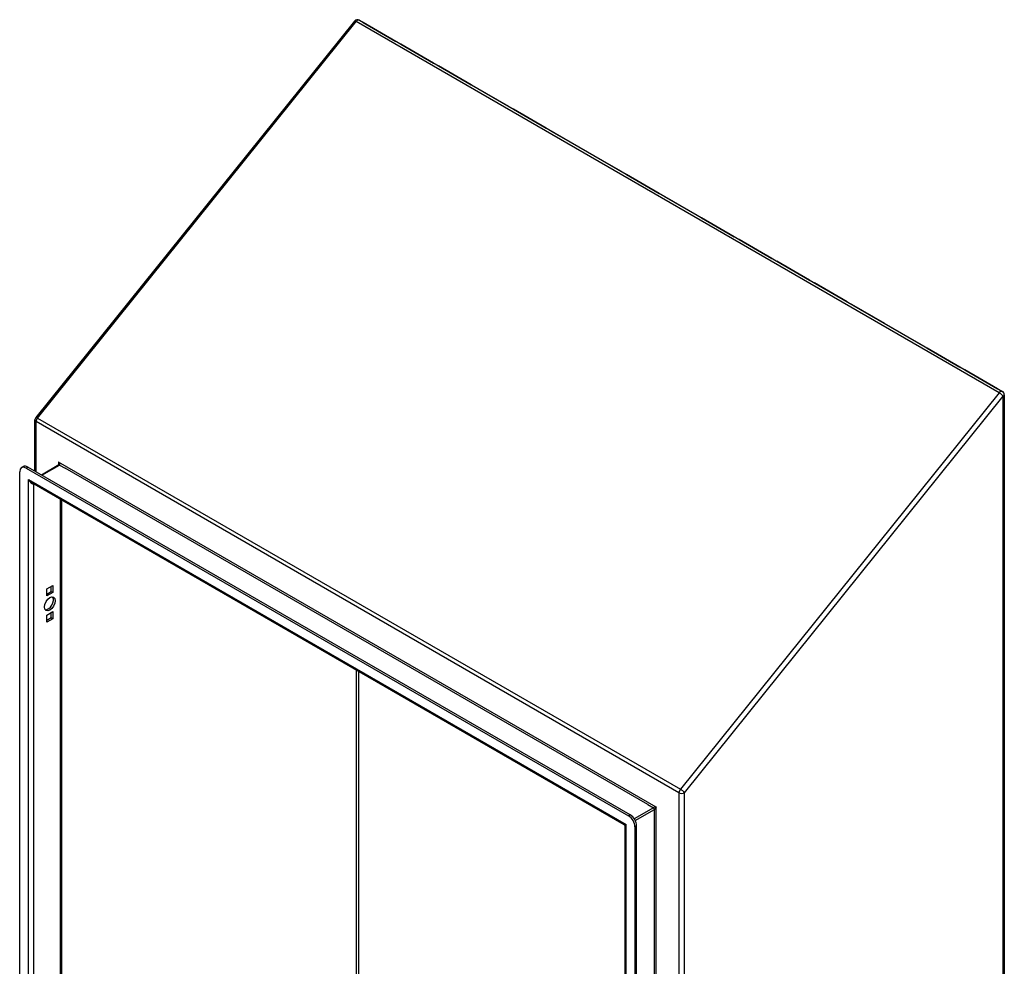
# Model space of a CAD drawing. Header units: inches. Extents: x 118.7 to 140.2, y 35 to 76.3.
# Tile 16 of 16: x 118.7 to 140.2, y 55.6 to 76.3. Entities that reach past the tile are written whole.
import ezdxf

# ---------------------------------------------------------------- set-up
doc = ezdxf.new("R2010")
doc.units = ezdxf.units.IN
doc.header["$MEASUREMENT"] = 0
doc.layers.add('Visible Edges(ANSI)', color=7, linetype='Continuous', lineweight=25)
doc.layers.add('Visible Tangent Edges(ANSI)', color=7, linetype='Continuous', lineweight=25)

msp = doc.modelspace()

# ---------------------------------------------------------------- linework, layer by layer
at = {"layer": 'Visible Edges(ANSI)'}
for p, q in [((126.127, 76.246), (140.151, 68.15)), ((126.02, 76.226), (119.068, 67.577)), ((126.209, 76.196), (126.923, 75.784)), ((126.923, 75.784), (126.209, 76.196)), ((126.209, 76.196), (126.209, 76.196)), ((127.029, 75.722), (127.743, 75.31)), ((127.743, 75.31), (127.029, 75.722)), ((127.029, 75.722), (127.029, 75.722)), ((127.849, 75.249), (128.563, 74.837)), ((128.563, 74.837), (127.849, 75.249)), ((127.849, 75.249), (127.849, 75.249)), ((129.383, 74.363), (128.669, 74.775)), ((128.67, 74.775), (129.383, 74.363)), ((128.67, 74.775), (128.67, 74.775)), ((130.203, 73.89), (129.489, 74.302)), ((129.49, 74.302), (130.204, 73.89)), ((129.49, 74.302), (129.49, 74.302)), ((130.31, 73.828), (131.024, 73.416)), ((131.023, 73.416), (130.31, 73.828)), ((130.31, 73.828), (130.31, 73.828)), ((131.13, 73.355), (131.844, 72.943)), ((131.844, 72.943), (131.13, 73.355)), ((131.13, 73.355), (131.13, 73.355)), ((131.95, 72.881), (132.664, 72.469)), ((132.664, 72.469), (131.95, 72.881)), ((131.95, 72.881), (131.95, 72.881)), ((132.77, 72.408), (133.484, 71.996)), ((133.484, 71.996), (132.77, 72.408)), ((132.77, 72.408), (132.77, 72.408)), ((133.59, 71.934), (134.304, 71.522)), ((134.304, 71.522), (133.59, 71.934)), ((133.59, 71.934), (133.59, 71.934)), ((134.41, 71.461), (135.124, 71.049)), ((135.124, 71.049), (134.41, 71.461)), ((134.41, 71.461), (134.41, 71.461)), ((135.23, 70.987), (135.944, 70.575)), ((135.944, 70.575), (135.23, 70.987)), ((135.23, 70.987), (135.23, 70.987)), ((136.05, 70.514), (136.764, 70.102)), ((136.764, 70.102), (136.05, 70.514)), ((136.05, 70.514), (136.05, 70.514)), ((136.87, 70.041), (137.584, 69.628)), ((137.584, 69.628), (136.87, 70.041)), ((136.87, 70.041), (136.87, 70.04)), ((137.69, 69.567), (138.404, 69.155)), ((138.404, 69.155), (137.69, 69.567)), ((137.69, 69.567), (137.69, 69.567)), ((139.224, 68.681), (138.51, 69.094)), ((138.511, 69.094), (139.224, 68.681)), ((138.511, 69.094), (138.511, 69.094)), ((139.331, 68.62), (140.045, 68.208)), ((140.044, 68.208), (139.331, 68.62)), ((139.331, 68.62), (139.331, 68.62)), ((140.193, 68.077), (140.193, 39.056)), ((119.049, 66.409), (119.049, 67.525)), ((118.718, 43.059), (118.718, 66.397)), ((118.759, 66.487), (118.796, 66.508)), ((118.857, 66.477), (131.997, 58.891)), ((132.034, 58.912), (118.894, 66.499)), ((119.574, 66.545), (119.194, 66.325)), ((131.905, 58.695), (118.984, 66.155)), ((119.63, 65.782), (119.63, 43.442)), ((119.309, 63.839), (119.441, 63.915)), ((119.309, 63.686), (119.309, 63.839)), ((119.309, 63.729), (119.404, 63.784)), ((119.404, 63.784), (119.404, 63.894)), ((119.404, 63.784), (119.441, 63.762)), ((119.441, 63.915), (119.441, 63.762)), ((119.441, 63.762), (119.309, 63.686)), ((119.309, 63.267), (119.441, 63.344)), ((119.309, 63.115), (119.309, 63.267)), ((119.309, 63.158), (119.404, 63.213)), ((119.441, 63.191), (119.309, 63.115)), ((119.404, 63.213), (119.404, 63.322)), ((119.404, 63.213), (119.441, 63.191)), ((119.441, 63.344), (119.441, 63.191)), ((131.92, 35.583), (131.92, 58.668)), ((132.136, 58.65), (132.136, 35.312)), ((132.174, 35.333), (132.174, 58.671))]:
    msp.add_line(p, q, dxfattribs=at)
at = {"layer": 'Visible Edges(ANSI)', "flags": 128}
msp.add_lwpolyline([(119.574, 66.545), (119.574, 66.546), (119.575, 66.548), (119.576, 66.553), (119.577, 66.558)], dxfattribs=at)
at = {"layer": 'Visible Edges(ANSI)'}
for centre, radius, start, end in [((126.085, 76.173), 0.084, 60, 141.206), ((140.109, 68.077), 0.084, 0, 60), ((119.133, 67.525), 0.084, 141.206, 180), ((131.889, 58.668), 0.031, 0, 60)]:
    msp.add_arc(centre, radius, start, end, dxfattribs=at)
for centre, major_axis, start_param, end_param in [((126.18, 76.119), (0.042, 0.0727), 0.260445, 0.261799), ((126.18, 76.119), (0.042, 0.0727), 0.261799, 0.263154), ((126.893, 75.707), (0.042, 0.0727), 0.260445, 0.261799), ((126.893, 75.707), (0.042, 0.0727), 0.261799, 0.263153), ((127, 75.646), (0.042, 0.0727), 0.260445, 0.261799), ((127, 75.646), (0.042, 0.0727), 0.261799, 0.263154), ((127.714, 75.234), (0.042, 0.0727), 0.260445, 0.261799), ((127.714, 75.234), (0.042, 0.0727), 0.261799, 0.263153), ((127.82, 75.172), (0.042, 0.0727), 0.260445, 0.261799), ((127.82, 75.172), (0.042, 0.0727), 0.261799, 0.263154), ((128.534, 74.76), (0.042, 0.0727), 0.260445, 0.261799), ((128.534, 74.76), (0.042, 0.0727), 0.261799, 0.263153), ((128.64, 74.699), (0.042, 0.0727), 0.260445, 0.261799), ((128.64, 74.699), (0.042, 0.0727), 0.261799, 0.263154), ((129.354, 74.287), (0.042, 0.0727), 0.260445, 0.261799), ((129.354, 74.287), (0.042, 0.0727), 0.261799, 0.263154), ((129.46, 74.225), (0.042, 0.0727), 0.261799, 0.263154), ((129.46, 74.225), (0.042, 0.0727), 0.260445, 0.261799), ((130.174, 73.813), (0.042, 0.0727), 0.260445, 0.261799), ((130.174, 73.813), (0.042, 0.0727), 0.261799, 0.263154), ((130.28, 73.752), (0.042, 0.0727), 0.260445, 0.261799), ((130.28, 73.752), (0.042, 0.0727), 0.261799, 0.263154), ((130.994, 73.34), (0.042, 0.0727), 0.261799, 0.263154), ((130.994, 73.34), (0.042, 0.0727), 0.260445, 0.261799), ((131.1, 73.278), (0.042, 0.0727), 0.260445, 0.261799), ((131.1, 73.278), (0.042, 0.0727), 0.261799, 0.263154), ((131.814, 72.866), (0.042, 0.0727), 0.260445, 0.261799), ((131.814, 72.866), (0.042, 0.0727), 0.261799, 0.263154), ((131.92, 72.805), (0.042, 0.0727), 0.260445, 0.261799), ((131.92, 72.805), (0.042, 0.0727), 0.261799, 0.263154), ((132.634, 72.393), (0.042, 0.0727), 0.260445, 0.261799), ((132.634, 72.393), (0.042, 0.0727), 0.261799, 0.263154), ((132.74, 72.331), (0.042, 0.0727), 0.260445, 0.261799), ((132.74, 72.331), (0.042, 0.0727), 0.261799, 0.263154), ((133.454, 71.919), (0.042, 0.0727), 0.260445, 0.261799), ((133.454, 71.919), (0.042, 0.0727), 0.261799, 0.263154), ((133.56, 71.858), (0.042, 0.0727), 0.260445, 0.261799), ((133.56, 71.858), (0.042, 0.0727), 0.261799, 0.263154), ((134.274, 71.446), (0.042, 0.0727), 0.260445, 0.261799), ((134.274, 71.446), (0.042, 0.0727), 0.261799, 0.263154), ((134.38, 71.384), (0.042, 0.0727), 0.260445, 0.261799), ((134.38, 71.384), (0.042, 0.0727), 0.261799, 0.263154), ((135.094, 70.972), (0.042, 0.0727), 0.260445, 0.261799), ((135.094, 70.972), (0.042, 0.0727), 0.261799, 0.263154), ((135.2, 70.911), (0.042, 0.0727), 0.260445, 0.261799), ((135.2, 70.911), (0.042, 0.0727), 0.261799, 0.263154), ((135.914, 70.499), (0.042, 0.0727), 0.260445, 0.261799), ((135.914, 70.499), (0.042, 0.0727), 0.261799, 0.263154), ((136.021, 70.437), (0.042, 0.0727), 0.260445, 0.261799), ((136.021, 70.437), (0.042, 0.0727), 0.261799, 0.263154), ((136.734, 70.025), (0.042, 0.0727), 0.260445, 0.261799), ((136.734, 70.025), (0.042, 0.0727), 0.261799, 0.263154), ((136.841, 69.964), (0.042, 0.0727), 0.260445, 0.261799), ((136.841, 69.964), (0.042, 0.0727), 0.261799, 0.263154), ((137.555, 69.552), (0.042, 0.0727), 0.260445, 0.261799), ((137.555, 69.552), (0.042, 0.0727), 0.261799, 0.263153), ((137.661, 69.491), (0.042, 0.0727), 0.260445, 0.261799), ((137.661, 69.491), (0.042, 0.0727), 0.261799, 0.263154), ((138.375, 69.078), (0.042, 0.0727), 0.260445, 0.261799), ((138.375, 69.078), (0.042, 0.0727), 0.261799, 0.263153), ((138.481, 69.017), (0.042, 0.0727), 0.261799, 0.263154), ((138.481, 69.017), (0.042, 0.0727), 0.260445, 0.261799), ((139.195, 68.605), (0.042, 0.0727), 0.260445, 0.261799), ((139.195, 68.605), (0.042, 0.0727), 0.261799, 0.263153), ((139.301, 68.544), (0.042, 0.0727), 0.260445, 0.261799), ((139.301, 68.544), (0.042, 0.0727), 0.261799, 0.263154), ((140.015, 68.131), (0.042, 0.0727), 0.260445, 0.261799), ((140.015, 68.131), (0.042, 0.0727), 0.261799, 0.263153), ((118.857, 66.316), (-0.098, 0.17), 5.497787, 7.068583), ((118.894, 66.338), (-0.098, 0.17), 5.497787, 6.283185), ((119.338, 63.536), (-0.082, -0.143), 0.229131, 2.912462), ((131.997, 58.73), (0.098, -0.17), 0.785398, 2.356194), ((132.034, 58.752), (-0.098, 0.17), 3.926991, 5.497787)]:
    msp.add_ellipse(centre, major_axis=major_axis, ratio=0.57735, start_param=start_param, end_param=end_param, dxfattribs=at)
msp.add_ellipse((119.375, 63.515), major_axis=(-0.083, -0.143), ratio=0.57735, dxfattribs=at)
at = {"layer": 'Visible Tangent Edges(ANSI)'}
for p, q in [((119.104, 67.567), (126.056, 76.216)), ((140.079, 68.119), (126.056, 76.216)), ((126.209, 76.196), (126.209, 76.196)), ((127.029, 75.722), (127.029, 75.722)), ((127.849, 75.249), (127.849, 75.249)), ((128.669, 74.775), (128.669, 74.775)), ((129.49, 74.302), (129.49, 74.302)), ((130.31, 73.828), (130.31, 73.828)), ((131.13, 73.355), (131.13, 73.355)), ((131.95, 72.881), (131.95, 72.881)), ((132.77, 72.408), (132.77, 72.408)), ((133.59, 71.934), (133.59, 71.934)), ((134.41, 71.461), (134.41, 71.461)), ((135.23, 70.987), (135.23, 70.987)), ((136.05, 70.514), (136.05, 70.514)), ((136.87, 70.041), (136.87, 70.041)), ((137.69, 69.567), (137.69, 69.567)), ((138.511, 69.094), (138.51, 69.094)), ((139.331, 68.62), (139.331, 68.62)), ((140.079, 68.119), (133.127, 59.471)), ((133.216, 59.394), (140.168, 68.043)), ((140.168, 39.021), (140.168, 68.043)), ((133.097, 59.394), (119.074, 67.49)), ((119.074, 66.395), (119.074, 67.49)), ((119.104, 67.567), (133.127, 59.471)), ((119.567, 66.606), (119.567, 66.541)), ((132.603, 59.08), (119.567, 66.606)), ((118.857, 66.477), (118.894, 66.499)), ((119.203, 66.32), (119.589, 66.543)), ((119.589, 66.543), (119.709, 66.474)), ((132.418, 59.136), (119.709, 66.474)), ((118.909, 66.226), (131.945, 58.7)), ((118.909, 43.009), (118.909, 66.226)), ((119.028, 43.102), (119.028, 66.129)), ((119.605, 43.436), (119.605, 65.796)), ((126.064, 47.165), (126.064, 62.067)), ((126.107, 62.042), (126.107, 47.165)), ((133.097, 59.394), (133.097, 35.007)), ((133.216, 35.007), (133.216, 59.394)), ((132.538, 59.067), (132.121, 58.827)), ((132.418, 59.136), (132.538, 59.067)), ((132.603, 35.862), (132.603, 59.08)), ((132.034, 58.912), (131.997, 58.891)), ((132.143, 58.789), (132.56, 59.029)), ((132.56, 35.913), (132.56, 59.029)), ((131.945, 35.482), (131.945, 58.7)), ((132.136, 58.65), (132.174, 58.671))]:
    msp.add_line(p, q, dxfattribs=at)
at = {"layer": 'Visible Tangent Edges(ANSI)', "flags": 128}
for points in [[(119.589, 66.543), (119.591, 66.544), (119.592, 66.546), (119.593, 66.548), (119.594, 66.55), (119.594, 66.552), (119.595, 66.554), (119.594, 66.557), (119.594, 66.559), (119.593, 66.562), (119.593, 66.565), (119.592, 66.568), (119.591, 66.571), (119.589, 66.574), (119.588, 66.577), (119.586, 66.58), (119.585, 66.583), (119.583, 66.586), (119.581, 66.589), (119.579, 66.592), (119.577, 66.595), (119.575, 66.598), (119.572, 66.601), (119.57, 66.604), (119.567, 66.606)], [(119.567, 66.606), (119.568, 66.604), (119.569, 66.602), (119.569, 66.6), (119.57, 66.598), (119.571, 66.596), (119.571, 66.594), (119.572, 66.592), (119.572, 66.59), (119.573, 66.588), (119.573, 66.586), (119.574, 66.584), (119.574, 66.582), (119.574, 66.58), (119.575, 66.578), (119.575, 66.576), (119.575, 66.574), (119.576, 66.572), (119.576, 66.57), (119.576, 66.568), (119.576, 66.566), (119.576, 66.564), (119.576, 66.562), (119.577, 66.56), (119.577, 66.558)]]:
    msp.add_lwpolyline(points, dxfattribs=at)
at = {"layer": 'Visible Tangent Edges(ANSI)'}
for centre, major_axis, ratio, start_param, end_param in [((126.085, 76.173), (0.042, 0.0727), 0.57735, 0, 1.308997), ((126.085, 76.173), (-0.0655, 0.0526), 0.211325, 5.344303, 6.283185), ((140.109, 68.077), (0.042, 0.0727), 0.57735, 0, 1.308997), ((140.109, 68.077), (0.0655, -0.0526), 0.211325, 0.631914, 2.202711), ((140.109, 68.077), (0.084, 0), 0.57735, 5.497787, 6.283185), ((119.133, 67.525), (-0.084, 0), 0.57735, 0, 0.785398), ((119.133, 67.525), (-0.0655, 0.0526), 0.211325, 5.344303, 6.283185), ((119.133, 67.525), (0.042, 0.0727), 0.57735, 1.308997, 2.356194), ((119.589, 66.518), (-0.0155, 0.0268), 0.57735, 5.497787, 6.283185), ((118.968, 66.261), (0.085, -0.113), 0.482311, 4.655739, 5.441138), ((118.968, 66.261), (0.056, -0.13), 0.482311, 4.769038, 6.293161), ((133.157, 59.428), (-0.042, -0.0727), 0.57735, 4.45059, 5.497787), ((133.157, 59.428), (-0.084, 0), 0.57735, 0.785398, 2.356194), ((133.157, 59.428), (0.0655, -0.0526), 0.211325, 0.631914, 2.202711), ((132.582, 59.067), (-0.049, -0.006), 0.227735, 4.220992, 5.791788), ((132.538, 59.042), (-0.0155, 0.0268), 0.57735, 3.926991, 5.497787), ((132.582, 59.067), (0.0297, 0.0394), 0.227735, 3.63299, 5.203786), ((132.004, 58.734), (0.101, 0.038), 0.129721, 3.246653, 4.032051), ((132.004, 58.734), (-0.0835, -0.0679), 0.129721, 5.392727, 6.178125)]:
    msp.add_ellipse(centre, major_axis=major_axis, ratio=ratio, start_param=start_param, end_param=end_param, dxfattribs=at)

doc.saveas('drawing.dxf')
